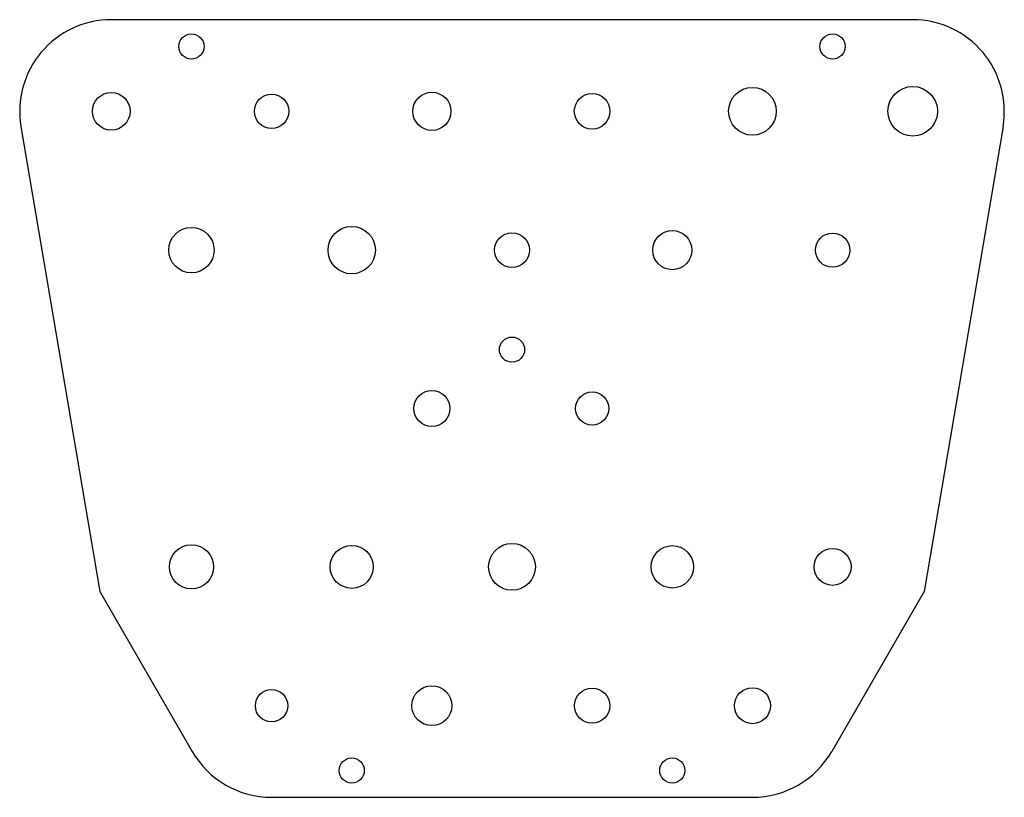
# Model space of a CAD drawing. Header units: millimetres. Extents: x -43 to 43, y -34 to 34.
import ezdxf

# ---------------------------------------------------------------- set-up
doc = ezdxf.new("R2010")
doc.units = ezdxf.units.MM

msp = doc.modelspace()

# ---------------------------------------------------------------- linework, layer by layer
at = {"color": 7, "linetype": 'Continuous', "lineweight": 25}
for p, q in [((35, 33.954), (-35, 33.954)), ((-42.887, 24.615), (-36, -15.973)), ((42.887, 24.615), (36, -15.973)), ((-36, -15.973), (-27.928, -29.954)), ((36, -15.973), (27.928, -29.954)), ((-21, -33.954), (21, -33.954))]:
    msp.add_line(p, q, dxfattribs=at)
for centre, radius in [((-28, 31.611), 1.1), ((28, 31.611), 1.1), ((-35, 25.954), 1.646), ((-7, 25.954), 1.668), ((21, 25.954), 2.086), ((35, 25.954), 2.168), ((-21, 25.954), 1.5), ((7, 25.954), 1.557), ((-28, 13.829), 1.982), ((-14, 13.829), 2.07), ((14, 13.829), 1.71), ((0, 13.829), 1.52), ((28, 13.829), 1.497), ((0, 5.143), 1.1), ((-7, 0), 1.584), ((7, 0), 1.446), ((-28, -13.829), 1.926), ((-14, -13.829), 1.877), ((0, -13.829), 2.04), ((14, -13.829), 1.851), ((28, -13.829), 1.614), ((-21, -25.954), 1.414), ((-7, -25.954), 1.743), ((7, -25.954), 1.537), ((21, -25.954), 1.57), ((-14, -31.611), 1.1), ((14, -31.611), 1.1)]:
    msp.add_circle(centre, radius, dxfattribs=at)
for centre, start, end in [((-35, 25.954), 90, 189.63056), ((35, 25.954), 350.36944, 90), ((-21, -25.954), 210, 270), ((21, -25.954), 270, 330)]:
    msp.add_arc(centre, 8, start, end, dxfattribs=at)

doc.saveas('drawing.dxf')
